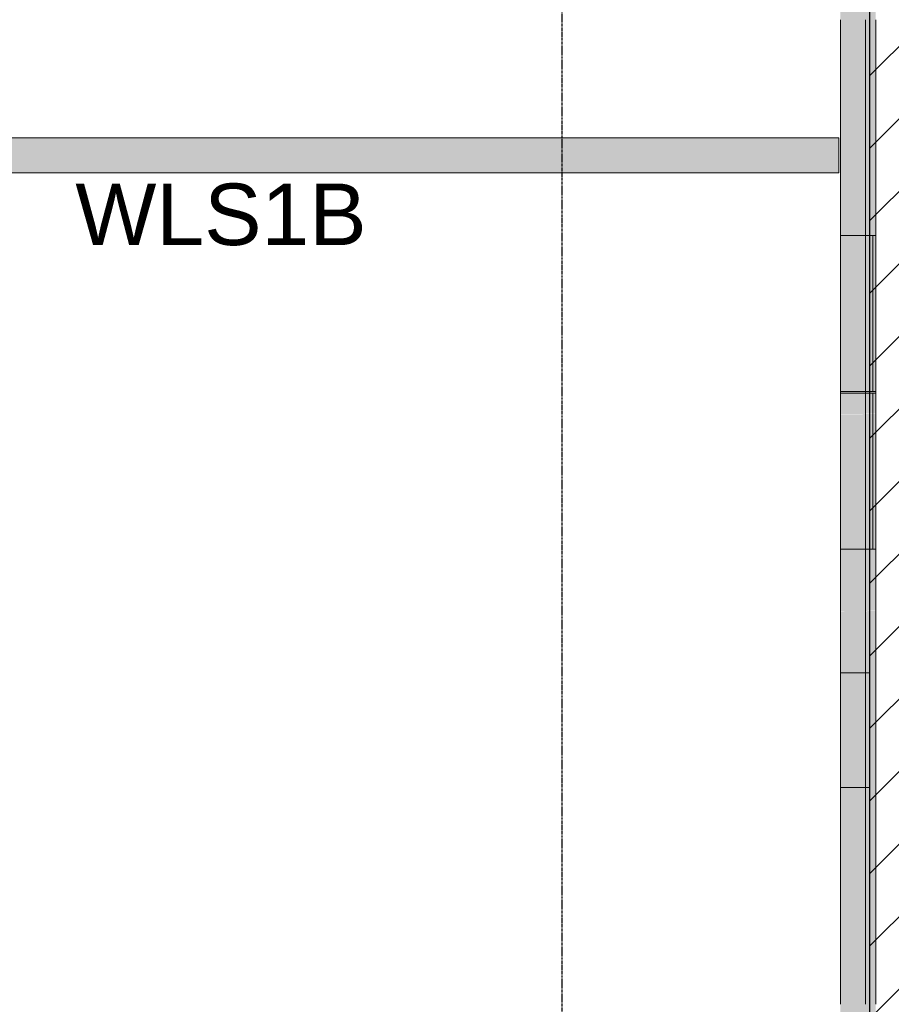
# Model space of a CAD drawing. Header units: inches. Extents: x -4126 to -1814, y 9773 to 12338.
# Tile 40 of 113: x -2306 to -2093, y 10209 to 10449. Entities that reach past the tile are written whole.
import ezdxf

# ---------------------------------------------------------------- set-up
doc = ezdxf.new("R2010")
doc.units = ezdxf.units.IN
doc.header["$MEASUREMENT"] = 0
doc.linetypes.add('Grid Line 1_2_', pattern=[0.875, 0.5, -0.125, 0.125, -0.125])
for name, color, linetype, lineweight in [('A-WALL', 113, 'Continuous', 13), ('I-WALL', 2, 'Continuous', 13), ('S-GRID', 1, 'Continuous', 9)]:
    doc.layers.add(name, color=color, linetype=linetype, lineweight=lineweight)
doc.layers.add('LOAD_HATCH', color=8, linetype='Continuous')
doc.layers.add('loads', color=1, linetype='Continuous')
doc.styles.add('Arial', font='Arial.ttf', dxfattribs={"height": 18})

# ---------------------------------------------------------------- blocks, each defined once
blk = doc.blocks.new('CTR - 1st Phase - Shell_rvt-1-FRAMING PLAN - 1ST FLOOR')
at = {"layer": 'A-WALL', "lineweight": 5, "transparency": 33554585}
h = blk.add_hatch(color=13, dxfattribs=at)
h.paths.add_polyline_path([(-2099.32, 10018.05), (-2099.32, 10063.45), (-2105.45, 10063.45), (-2105.45, 10018.05)], flags=0)
h.paths.add_polyline_path([(-2105.45, 10063.84), (-2099.32, 10063.84), (-2099.32, 10064.27), (-2105.45, 10064.27)], flags=0)
h.paths.add_polyline_path([(-2105.45, 10065.22), (-2099.32, 10065.22), (-2099.32, 10065.65), (-2105.45, 10065.65)], flags=0)
h.paths.add_polyline_path([(-2105.45, 10066.05), (-2099.32, 10066.05), (-2099.32, 10089.39), (-2105.45, 10089.39)], flags=0)
h.paths.add_polyline_path([(-2105.45, 10127.41), (-2099.32, 10127.41), (-2099.32, 10127.79), (-2105.45, 10127.79)], flags=0)
h.paths.add_polyline_path([(-2105.45, 10165.81), (-2099.32, 10165.81), (-2099.32, 10166.19), (-2105.45, 10166.19)], flags=0)
h.paths.add_polyline_path([(-2099.32, 10204.21), (-2099.32, 10207.45), (-2105.45, 10207.45), (-2105.45, 10204.21)], flags=0)
h.paths.add_polyline_path([(-2105.45, 10207.84), (-2099.32, 10207.84), (-2099.32, 10208.27), (-2105.45, 10208.27)], flags=0)
h.paths.add_polyline_path([(-2105.45, 10209.22), (-2099.32, 10209.22), (-2099.32, 10209.65), (-2105.45, 10209.65)], flags=0)
h.paths.add_polyline_path([(-2105.45, 10210.05), (-2099.32, 10210.05), (-2099.32, 10255.45), (-2105.45, 10255.45), (-2105.45, 10222.87)], flags=0)
h.paths.add_polyline_path([(-2105.45, 10255.84), (-2099.32, 10255.84), (-2099.32, 10256.27), (-2105.45, 10256.27)], flags=0)
h.paths.add_polyline_path([(-2099.32, 10257.22), (-2099.32, 10257.65), (-2105.45, 10257.65), (-2105.45, 10257.22)], flags=0)
h.paths.add_polyline_path([(-2105.45, 10258.05), (-2099.32, 10258.05), (-2099.32, 10261.71), (-2105.45, 10261.71)], flags=0)
h.paths.add_polyline_path([(-2099.32, 10289.59), (-2099.32, 10303.45), (-2105.45, 10303.45), (-2105.45, 10289.59)], flags=0)
h.paths.add_polyline_path([(-2105.45, 10303.84), (-2099.32, 10303.84), (-2099.32, 10304.27), (-2105.45, 10304.27)], flags=0)
h.paths.add_polyline_path([(-2105.45, 10305.22), (-2099.32, 10305.22), (-2099.32, 10305.65), (-2105.45, 10305.65)], flags=0)
h.paths.add_polyline_path([(-2105.45, 10306.05), (-2099.32, 10306.05), (-2099.32, 10319.79), (-2105.45, 10319.79)], flags=0)
h.paths.add_polyline_path([(-2105.45, 10357.81), (-2099.32, 10357.81), (-2099.32, 10358.19), (-2105.45, 10358.19)], flags=0)
h.paths.add_polyline_path([(-2105.45, 10396.21), (-2099.32, 10396.21), (-2099.32, 10399.45), (-2105.45, 10399.45)], flags=0)
h.paths.add_polyline_path([(-2099.32, 10399.84), (-2099.32, 10400.27), (-2105.45, 10400.27), (-2105.45, 10399.84)], flags=0)
h.paths.add_polyline_path([(-2105.45, 10401.22), (-2099.32, 10401.22), (-2099.32, 10401.65), (-2105.45, 10401.65)], flags=0)
h.paths.add_polyline_path([(-2099.32, 10402.05), (-2099.32, 10447.45), (-2105.45, 10447.45), (-2105.45, 10402.05)], flags=0)
h.paths.add_polyline_path([(-2099.32, 10447.84), (-2099.32, 10448.27), (-2105.45, 10448.27), (-2105.45, 10447.84)], flags=0)
h.paths.add_polyline_path([(-2099.32, 10449.22), (-2099.32, 10449.65), (-2105.45, 10449.65), (-2105.45, 10449.22)], flags=0)
h.paths.add_polyline_path([(-2105.45, 10450.05), (-2099.32, 10450.05), (-2099.32, 10473.39), (-2105.45, 10473.39), (-2105.45, 10467.19)], flags=0)
h.paths.add_polyline_path([(-2099.32, 10511.41), (-2099.32, 10542.99), (-2105.45, 10542.99), (-2105.45, 10511.41)], flags=0)
h.paths.add_polyline_path([(-2099.32, 10570.86), (-2099.32, 10591.45), (-2105.45, 10591.45), (-2105.45, 10570.86)], flags=0)
h.paths.add_polyline_path([(-2099.32, 10591.84), (-2099.32, 10592.27), (-2105.45, 10592.27), (-2105.45, 10591.84)], flags=0)
h.paths.add_polyline_path([(-2099.32, 10593.22), (-2099.32, 10593.65), (-2105.45, 10593.65), (-2105.45, 10593.22)], flags=0)
h.paths.add_polyline_path([(-2105.45, 10594.05), (-2099.32, 10594.05), (-2099.32, 10626.99), (-2105.45, 10626.99)], flags=0)
h.paths.add_polyline_path([(-2105.45, 10665.01), (-2099.32, 10665.01), (-2099.32, 10665.39), (-2105.45, 10665.39)], flags=0)
h.paths.add_polyline_path([(-2105.45, 10703.41), (-2099.32, 10703.41), (-2099.32, 10735.45), (-2105.45, 10735.45)], flags=0)
h.paths.add_polyline_path([(-2105.45, 10735.84), (-2099.32, 10735.84), (-2099.32, 10736.27), (-2105.45, 10736.27)], flags=0)
h.paths.add_polyline_path([(-2105.45, 10737.22), (-2099.32, 10737.22), (-2099.32, 10737.65), (-2105.45, 10737.65)], flags=0)
h.paths.add_polyline_path([(-2099.32, 10738.05), (-2099.32, 10742.19), (-2105.45, 10742.19), (-2105.45, 10738.05)], flags=0)
h.paths.add_polyline_path([(-2105.45, 10780.21), (-2099.32, 10780.21), (-2099.32, 10783.45), (-2105.45, 10783.45)], flags=0)
h.paths.add_polyline_path([(-2099.32, 10783.84), (-2099.32, 10784.27), (-2105.45, 10784.27), (-2105.45, 10783.84)], flags=0)
h.paths.add_polyline_path([(-2105.45, 10785.22), (-2099.32, 10785.22), (-2099.32, 10785.65), (-2105.45, 10785.65)], flags=0)
h.paths.add_polyline_path([(-2105.45, 10786.05), (-2099.32, 10786.05), (-2099.32, 10813.86), (-2105.45, 10813.86)], flags=0)
h = blk.add_hatch(color=13, dxfattribs=at)
h.paths.add_polyline_path([(-2099.32, 10018.05), (-2096.82, 10018.05), (-2096.82, 10063.45), (-2099.32, 10063.45), (-2099.32, 10047.19)], flags=0)
h.paths.add_polyline_path([(-2099.32, 10063.84), (-2096.82, 10063.84), (-2096.82, 10064.27), (-2099.32, 10064.27)], flags=0)
h.paths.add_polyline_path([(-2096.82, 10065.22), (-2096.82, 10065.65), (-2099.32, 10065.65), (-2099.32, 10065.22)], flags=0)
h.paths.add_polyline_path([(-2096.82, 10066.05), (-2096.82, 10089.39), (-2099.32, 10089.39), (-2099.32, 10066.05)], flags=0)
h.paths.add_polyline_path([(-2099.32, 10127.41), (-2096.82, 10127.41), (-2096.82, 10127.79), (-2099.32, 10127.79)], flags=0)
h.paths.add_polyline_path([(-2099.32, 10165.81), (-2096.82, 10165.81), (-2096.82, 10166.19), (-2099.32, 10166.19)], flags=0)
h.paths.add_polyline_path([(-2099.32, 10204.21), (-2096.82, 10204.21), (-2096.82, 10207.45), (-2099.32, 10207.45)], flags=0)
h.paths.add_polyline_path([(-2099.32, 10207.84), (-2096.82, 10207.84), (-2096.82, 10208.27), (-2099.32, 10208.27)], flags=0)
h.paths.add_polyline_path([(-2099.32, 10209.22), (-2096.82, 10209.22), (-2096.82, 10209.65), (-2099.32, 10209.65)], flags=0)
h.paths.add_polyline_path([(-2099.32, 10210.05), (-2096.82, 10210.05), (-2096.82, 10255.45), (-2099.32, 10255.45), (-2099.32, 10222.87)], flags=0)
h.paths.add_polyline_path([(-2099.32, 10255.84), (-2096.82, 10255.84), (-2096.82, 10256.27), (-2099.32, 10256.27)], flags=0)
h.paths.add_polyline_path([(-2099.32, 10257.22), (-2096.82, 10257.22), (-2096.82, 10257.65), (-2099.32, 10257.65)], flags=0)
h.paths.add_polyline_path([(-2096.82, 10258.05), (-2096.82, 10303.45), (-2099.32, 10303.45), (-2099.32, 10289.59), (-2098.32, 10289.59), (-2098.32, 10261.71), (-2099.32, 10261.71), (-2099.32, 10258.05), (-2098.32, 10258.05)], flags=0)
h.paths.add_polyline_path([(-2099.32, 10303.84), (-2096.82, 10303.84), (-2096.82, 10304.27), (-2099.32, 10304.27)], flags=0)
h.paths.add_polyline_path([(-2099.32, 10305.22), (-2096.82, 10305.22), (-2096.82, 10305.65), (-2099.32, 10305.65)], flags=0)
h.paths.add_polyline_path([(-2096.82, 10306.05), (-2096.82, 10319.79), (-2099.32, 10319.79), (-2099.32, 10306.05)], flags=0)
h.paths.add_polyline_path([(-2099.32, 10357.81), (-2096.82, 10357.81), (-2096.82, 10358.19), (-2099.32, 10358.19)], flags=0)
h.paths.add_polyline_path([(-2099.32, 10396.21), (-2096.82, 10396.21), (-2096.82, 10399.45), (-2099.32, 10399.45)], flags=0)
h.paths.add_polyline_path([(-2099.32, 10399.84), (-2096.82, 10399.84), (-2096.82, 10400.27), (-2099.32, 10400.27)], flags=0)
h.paths.add_polyline_path([(-2099.32, 10401.22), (-2096.82, 10401.22), (-2096.82, 10401.65), (-2099.32, 10401.65)], flags=0)
h.paths.add_polyline_path([(-2096.82, 10402.05), (-2096.82, 10447.45), (-2099.32, 10447.45), (-2099.32, 10402.05)], flags=0)
h.paths.add_polyline_path([(-2099.32, 10447.84), (-2096.82, 10447.84), (-2096.82, 10448.27), (-2099.32, 10448.27)], flags=0)
h.paths.add_polyline_path([(-2096.82, 10449.22), (-2096.82, 10449.65), (-2099.32, 10449.65), (-2099.32, 10449.22)], flags=0)
h.paths.add_polyline_path([(-2099.32, 10450.05), (-2096.82, 10450.05), (-2096.82, 10473.39), (-2099.32, 10473.39), (-2099.32, 10467.19)], flags=0)
h.paths.add_polyline_path([(-2098.32, 10511.41), (-2096.82, 10511.41), (-2096.82, 10543.45), (-2098.32, 10543.45), (-2098.32, 10542.99), (-2099.32, 10542.99), (-2099.32, 10511.41)], flags=0)
h.paths.add_polyline_path([(-2096.82, 10543.84), (-2096.82, 10544.27), (-2098.32, 10544.27), (-2098.32, 10543.84)], flags=0)
h.paths.add_polyline_path([(-2098.32, 10545.22), (-2096.82, 10545.22), (-2096.82, 10545.65), (-2098.32, 10545.65)], flags=0)
h.paths.add_polyline_path([(-2098.32, 10546.05), (-2096.82, 10546.05), (-2096.82, 10591.45), (-2099.32, 10591.45), (-2099.32, 10570.86), (-2098.32, 10570.86), (-2098.32, 10567.32)], flags=0)
h.paths.add_polyline_path([(-2096.82, 10591.84), (-2096.82, 10592.27), (-2099.32, 10592.27), (-2099.32, 10591.84), (-2098.32, 10591.84)], flags=0)
h.paths.add_polyline_path([(-2099.32, 10593.22), (-2096.82, 10593.22), (-2096.82, 10593.65), (-2099.32, 10593.65)], flags=0)
h.paths.add_polyline_path([(-2099.32, 10594.05), (-2096.82, 10594.05), (-2096.82, 10626.99), (-2099.32, 10626.99)], flags=0)
h.paths.add_polyline_path([(-2096.82, 10665.01), (-2096.82, 10665.39), (-2099.32, 10665.39), (-2099.32, 10665.01)], flags=0)
h.paths.add_polyline_path([(-2099.32, 10703.41), (-2096.82, 10703.41), (-2096.82, 10735.45), (-2099.32, 10735.45)], flags=0)
h.paths.add_polyline_path([(-2099.32, 10735.84), (-2096.82, 10735.84), (-2096.82, 10736.27), (-2099.32, 10736.27)], flags=0)
h.paths.add_polyline_path([(-2099.32, 10737.22), (-2096.82, 10737.22), (-2096.82, 10737.65), (-2099.32, 10737.65)], flags=0)
h.paths.add_polyline_path([(-2096.82, 10738.05), (-2096.82, 10742.19), (-2099.32, 10742.19), (-2099.32, 10738.05)], flags=0)
h.paths.add_polyline_path([(-2099.32, 10780.21), (-2096.82, 10780.21), (-2096.82, 10783.45), (-2099.32, 10783.45)], flags=0)
h.paths.add_polyline_path([(-2099.32, 10783.84), (-2096.82, 10783.84), (-2096.82, 10784.27), (-2099.32, 10784.27)], flags=0)
h.paths.add_polyline_path([(-2099.32, 10785.22), (-2096.82, 10785.22), (-2096.82, 10785.65), (-2099.32, 10785.65)], flags=0)
h.paths.add_polyline_path([(-2099.32, 10786.05), (-2096.82, 10786.05), (-2096.82, 10813.86), (-2099.32, 10813.86), (-2099.32, 10813.68)], flags=0)
h = blk.add_hatch(color=13, dxfattribs=at)
h.paths.add_polyline_path([(-2099.32, 10017.71), (-2099.32, 10018.05), (-2105.45, 10018.05), (-2105.45, 10017.71)], flags=0)
h.paths.add_polyline_path([(-2105.45, 10063.45), (-2099.32, 10063.45), (-2099.32, 10063.84), (-2105.45, 10063.84)], flags=0)
h.paths.add_polyline_path([(-2105.45, 10065.65), (-2099.32, 10065.65), (-2099.32, 10066.05), (-2105.45, 10066.05)], flags=0)
h.paths.add_polyline_path([(-2105.45, 10207.45), (-2099.32, 10207.45), (-2099.32, 10207.84), (-2105.45, 10207.84)], flags=0)
h.paths.add_polyline_path([(-2099.32, 10209.65), (-2099.32, 10210.05), (-2105.45, 10210.05), (-2105.45, 10209.65)], flags=0)
h.paths.add_polyline_path([(-2105.45, 10255.45), (-2099.32, 10255.45), (-2099.32, 10255.84), (-2105.45, 10255.84)], flags=0)
h.paths.add_polyline_path([(-2099.32, 10257.65), (-2099.32, 10258.05), (-2105.45, 10258.05), (-2105.45, 10257.65)], flags=0)
h.paths.add_polyline_path([(-2099.32, 10303.45), (-2099.32, 10303.84), (-2105.45, 10303.84), (-2105.45, 10303.45)], flags=0)
h.paths.add_polyline_path([(-2105.45, 10305.65), (-2099.32, 10305.65), (-2099.32, 10306.05), (-2105.45, 10306.05)], flags=0)
h.paths.add_polyline_path([(-2105.45, 10399.45), (-2099.32, 10399.45), (-2099.32, 10399.84), (-2105.45, 10399.84)], flags=0)
h.paths.add_polyline_path([(-2105.45, 10401.65), (-2099.32, 10401.65), (-2099.32, 10402.05), (-2105.45, 10402.05)], flags=0)
h.paths.add_polyline_path([(-2099.32, 10447.45), (-2099.32, 10447.84), (-2105.45, 10447.84), (-2105.45, 10447.45)], flags=0)
h.paths.add_polyline_path([(-2099.32, 10449.65), (-2099.32, 10450.05), (-2105.45, 10450.05), (-2105.45, 10449.65)], flags=0)
h.paths.add_polyline_path([(-2099.32, 10591.45), (-2099.32, 10591.84), (-2105.45, 10591.84), (-2105.45, 10591.45)], flags=0)
h.paths.add_polyline_path([(-2105.45, 10593.65), (-2099.32, 10593.65), (-2099.32, 10594.05), (-2105.45, 10594.05)], flags=0)
h.paths.add_polyline_path([(-2099.32, 10735.45), (-2099.32, 10735.84), (-2105.45, 10735.84), (-2105.45, 10735.45)], flags=0)
h.paths.add_polyline_path([(-2099.32, 10737.65), (-2099.32, 10738.05), (-2105.45, 10738.05), (-2105.45, 10737.65)], flags=0)
h.paths.add_polyline_path([(-2099.32, 10783.45), (-2099.32, 10783.84), (-2105.45, 10783.84), (-2105.45, 10783.45)], flags=0)
h.paths.add_polyline_path([(-2099.32, 10785.65), (-2099.32, 10786.05), (-2105.45, 10786.05), (-2105.45, 10785.65)], flags=0)
h = blk.add_hatch(color=13, dxfattribs=at)
h.paths.add_polyline_path([(-2099.32, 10017.71), (-2096.82, 10017.71), (-2096.82, 10018.05), (-2099.32, 10018.05)], flags=0)
h.paths.add_polyline_path([(-2099.32, 10063.45), (-2096.82, 10063.45), (-2096.82, 10063.84), (-2099.32, 10063.84)], flags=0)
h.paths.add_polyline_path([(-2099.32, 10065.65), (-2096.82, 10065.65), (-2096.82, 10066.05), (-2099.32, 10066.05)], flags=0)
h.paths.add_polyline_path([(-2096.82, 10207.45), (-2096.82, 10207.84), (-2099.32, 10207.84), (-2099.32, 10207.45)], flags=0)
h.paths.add_polyline_path([(-2099.32, 10209.65), (-2096.82, 10209.65), (-2096.82, 10210.05), (-2099.32, 10210.05)], flags=0)
h.paths.add_polyline_path([(-2096.82, 10255.45), (-2096.82, 10255.84), (-2099.32, 10255.84), (-2099.32, 10255.45)], flags=0)
h.paths.add_polyline_path([(-2099.32, 10257.65), (-2096.82, 10257.65), (-2096.82, 10258.05), (-2099.32, 10258.05)], flags=0)
h.paths.add_polyline_path([(-2096.82, 10303.45), (-2096.82, 10303.84), (-2099.32, 10303.84), (-2099.32, 10303.45), (-2098.32, 10303.45)], flags=0)
h.paths.add_polyline_path([(-2096.82, 10305.65), (-2096.82, 10306.05), (-2099.32, 10306.05), (-2099.32, 10305.65)], flags=0)
h.paths.add_polyline_path([(-2096.82, 10399.45), (-2096.82, 10399.84), (-2099.32, 10399.84), (-2099.32, 10399.45)], flags=0)
h.paths.add_polyline_path([(-2099.32, 10401.65), (-2096.82, 10401.65), (-2096.82, 10402.05), (-2099.32, 10402.05)], flags=0)
h.paths.add_polyline_path([(-2099.32, 10447.45), (-2096.82, 10447.45), (-2096.82, 10447.84), (-2099.32, 10447.84)], flags=0)
h.paths.add_polyline_path([(-2099.32, 10449.65), (-2096.82, 10449.65), (-2096.82, 10450.05), (-2099.32, 10450.05)], flags=0)
h.paths.add_polyline_path([(-2096.82, 10543.45), (-2096.82, 10543.84), (-2098.32, 10543.84), (-2098.32, 10543.45)], flags=0)
h.paths.add_polyline_path([(-2098.32, 10545.65), (-2096.82, 10545.65), (-2096.82, 10546.05), (-2098.32, 10546.05)], flags=0)
h.paths.add_polyline_path([(-2099.32, 10591.45), (-2096.82, 10591.45), (-2096.82, 10591.84), (-2099.32, 10591.84)], flags=0)
h.paths.add_polyline_path([(-2099.32, 10593.65), (-2096.82, 10593.65), (-2096.82, 10594.05), (-2099.32, 10594.05)], flags=0)
h.paths.add_polyline_path([(-2096.82, 10735.45), (-2096.82, 10735.84), (-2099.32, 10735.84), (-2099.32, 10735.45)], flags=0)
h.paths.add_polyline_path([(-2099.32, 10737.65), (-2096.82, 10737.65), (-2096.82, 10738.05), (-2099.32, 10738.05)], flags=0)
h.paths.add_polyline_path([(-2096.82, 10783.45), (-2096.82, 10783.84), (-2099.32, 10783.84), (-2099.32, 10783.45)], flags=0)
h.paths.add_polyline_path([(-2096.82, 10785.65), (-2096.82, 10786.05), (-2099.32, 10786.05), (-2099.32, 10785.65)], flags=0)
h = blk.add_hatch(color=13, dxfattribs=at)
h.paths.add_polyline_path([(-2099.32, 10064.27), (-2099.32, 10064.69), (-2105.45, 10064.65), (-2105.45, 10064.27)], flags=0)
h.paths.add_polyline_path([(-2105.45, 10064.81), (-2099.32, 10064.85), (-2099.32, 10065.22), (-2105.45, 10065.22), (-2105.45, 10064.85)], flags=0)
h.paths.add_polyline_path([(-2105.45, 10208.27), (-2099.32, 10208.27), (-2099.32, 10208.69), (-2105.45, 10208.65)], flags=0)
h.paths.add_polyline_path([(-2105.45, 10208.81), (-2099.32, 10208.85), (-2099.32, 10209.22), (-2105.45, 10209.22), (-2105.45, 10208.85)], flags=0)
h.paths.add_polyline_path([(-2099.32, 10256.27), (-2099.32, 10256.69), (-2105.45, 10256.65), (-2105.45, 10256.27)], flags=0)
h.paths.add_polyline_path([(-2099.32, 10256.81), (-2099.32, 10257.22), (-2105.45, 10257.22), (-2105.45, 10256.81)], flags=0)
h.paths.add_polyline_path([(-2105.45, 10304.27), (-2099.32, 10304.27), (-2099.32, 10304.69), (-2105.45, 10304.65)], flags=0)
h.paths.add_polyline_path([(-2099.32, 10304.81), (-2099.32, 10305.22), (-2105.45, 10305.22), (-2105.45, 10304.81)], flags=0)
h.paths.add_polyline_path([(-2105.45, 10400.27), (-2099.32, 10400.27), (-2099.32, 10400.69), (-2105.45, 10400.65)], flags=0)
h.paths.add_polyline_path([(-2105.45, 10400.81), (-2099.32, 10400.85), (-2099.32, 10401.22), (-2105.45, 10401.22), (-2105.45, 10400.85)], flags=0)
h.paths.add_polyline_path([(-2099.32, 10448.27), (-2099.32, 10448.69), (-2105.45, 10448.65), (-2105.45, 10448.27)], flags=0)
h.paths.add_polyline_path([(-2105.45, 10448.81), (-2099.32, 10448.85), (-2099.32, 10449.22), (-2105.45, 10449.22), (-2105.45, 10448.85)], flags=0)
h.paths.add_polyline_path([(-2099.32, 10592.27), (-2099.32, 10592.69), (-2105.45, 10592.65), (-2105.45, 10592.27)], flags=0)
h.paths.add_polyline_path([(-2099.32, 10592.81), (-2099.32, 10593.22), (-2105.45, 10593.22), (-2105.45, 10592.81)], flags=0)
h.paths.add_polyline_path([(-2099.32, 10736.27), (-2099.32, 10736.69), (-2105.45, 10736.65), (-2105.45, 10736.27)], flags=0)
h.paths.add_polyline_path([(-2099.32, 10736.81), (-2099.32, 10737.22), (-2105.45, 10737.22), (-2105.45, 10736.81)], flags=0)
h.paths.add_polyline_path([(-2099.32, 10784.27), (-2099.32, 10784.69), (-2105.45, 10784.65), (-2105.45, 10784.27)], flags=0)
h.paths.add_polyline_path([(-2105.45, 10784.81), (-2099.32, 10784.85), (-2099.32, 10785.22), (-2105.45, 10785.22), (-2105.45, 10784.85)], flags=0)
h = blk.add_hatch(color=13, dxfattribs=at)
h.paths.add_polyline_path([(-2099.32, 10064.69), (-2099.32, 10064.81), (-2105.45, 10064.81), (-2105.45, 10064.69)], flags=0)
h.paths.add_polyline_path([(-2105.45, 10208.69), (-2099.32, 10208.69), (-2099.32, 10208.81), (-2105.45, 10208.81)], flags=0)
h.paths.add_polyline_path([(-2105.45, 10256.69), (-2099.32, 10256.69), (-2099.32, 10256.81), (-2105.45, 10256.81)], flags=0)
h.paths.add_polyline_path([(-2105.45, 10304.69), (-2099.32, 10304.69), (-2099.32, 10304.81), (-2105.45, 10304.81)], flags=0)
h.paths.add_polyline_path([(-2099.32, 10400.69), (-2099.32, 10400.81), (-2105.45, 10400.81), (-2105.45, 10400.69)], flags=0)
h.paths.add_polyline_path([(-2105.45, 10448.69), (-2099.32, 10448.69), (-2099.32, 10448.81), (-2105.45, 10448.81)], flags=0)
h.paths.add_polyline_path([(-2105.45, 10592.69), (-2099.32, 10592.69), (-2099.32, 10592.81), (-2105.45, 10592.81)], flags=0)
h.paths.add_polyline_path([(-2105.45, 10736.69), (-2099.32, 10736.69), (-2099.32, 10736.81), (-2105.45, 10736.81)], flags=0)
h.paths.add_polyline_path([(-2105.45, 10784.69), (-2099.32, 10784.69), (-2099.32, 10784.81), (-2105.45, 10784.81)], flags=0)
h = blk.add_hatch(color=13, dxfattribs=at)
h.paths.add_polyline_path([(-2099.32, 10064.27), (-2096.82, 10064.27), (-2096.82, 10064.69), (-2099.32, 10064.65)], flags=0)
h.paths.add_polyline_path([(-2096.82, 10064.81), (-2096.82, 10065.22), (-2099.32, 10065.22), (-2099.32, 10064.81)], flags=0)
h.paths.add_polyline_path([(-2096.82, 10208.27), (-2096.82, 10208.69), (-2099.32, 10208.65), (-2099.32, 10208.27)], flags=0)
h.paths.add_polyline_path([(-2096.82, 10208.81), (-2096.82, 10209.22), (-2099.32, 10209.22), (-2099.32, 10208.81)], flags=0)
h.paths.add_polyline_path([(-2096.82, 10256.27), (-2096.82, 10256.69), (-2099.32, 10256.65), (-2099.32, 10256.27)], flags=0)
h.paths.add_polyline_path([(-2099.32, 10256.81), (-2096.82, 10256.85), (-2096.82, 10257.22), (-2099.32, 10257.22), (-2099.32, 10256.85)], flags=0)
h.paths.add_polyline_path([(-2096.82, 10304.27), (-2096.82, 10304.69), (-2099.32, 10304.65), (-2099.32, 10304.27)], flags=0)
h.paths.add_polyline_path([(-2099.32, 10304.81), (-2096.82, 10304.85), (-2096.82, 10305.22), (-2099.32, 10305.22), (-2099.32, 10304.85)], flags=0)
h.paths.add_polyline_path([(-2099.32, 10400.27), (-2096.82, 10400.27), (-2096.82, 10400.69), (-2099.32, 10400.65)], flags=0)
h.paths.add_polyline_path([(-2099.32, 10400.81), (-2096.82, 10400.85), (-2096.82, 10401.22), (-2099.32, 10401.22), (-2099.32, 10400.85)], flags=0)
h.paths.add_polyline_path([(-2099.32, 10448.27), (-2096.82, 10448.27), (-2096.82, 10448.69), (-2099.32, 10448.65)], flags=0)
h.paths.add_polyline_path([(-2096.82, 10448.81), (-2096.82, 10449.22), (-2099.32, 10449.22), (-2099.32, 10448.81)], flags=0)
h.paths.add_polyline_path([(-2096.82, 10544.27), (-2096.82, 10544.69), (-2098.32, 10544.65), (-2098.32, 10544.27)], flags=0)
h.paths.add_polyline_path([(-2098.32, 10544.81), (-2096.82, 10544.85), (-2096.82, 10545.22), (-2098.32, 10545.22), (-2098.32, 10544.85)], flags=0)
h.paths.add_polyline_path([(-2096.82, 10592.27), (-2096.82, 10592.69), (-2099.32, 10592.65), (-2099.32, 10592.27)], flags=0)
h.paths.add_polyline_path([(-2099.32, 10592.81), (-2096.82, 10592.85), (-2096.82, 10593.22), (-2099.32, 10593.22), (-2099.32, 10592.85)], flags=0)
h.paths.add_polyline_path([(-2096.82, 10736.27), (-2096.82, 10736.69), (-2099.32, 10736.65), (-2099.32, 10736.27)], flags=0)
h.paths.add_polyline_path([(-2096.82, 10736.81), (-2096.82, 10737.22), (-2099.32, 10737.22), (-2099.32, 10736.81)], flags=0)
h.paths.add_polyline_path([(-2096.82, 10784.27), (-2096.82, 10784.69), (-2099.32, 10784.65), (-2099.32, 10784.27)], flags=0)
h.paths.add_polyline_path([(-2096.82, 10784.81), (-2096.82, 10785.22), (-2099.32, 10785.22), (-2099.32, 10784.81)], flags=0)
h = blk.add_hatch(color=13, dxfattribs=at)
h.paths.add_polyline_path([(-2096.82, 10064.69), (-2096.82, 10064.81), (-2099.32, 10064.81), (-2099.32, 10064.69)], flags=0)
h.paths.add_polyline_path([(-2099.32, 10208.69), (-2096.82, 10208.69), (-2096.82, 10208.81), (-2099.32, 10208.81)], flags=0)
h.paths.add_polyline_path([(-2099.32, 10256.69), (-2096.82, 10256.69), (-2096.82, 10256.81), (-2099.32, 10256.81)], flags=0)
h.paths.add_polyline_path([(-2099.32, 10304.69), (-2096.82, 10304.69), (-2096.82, 10304.81), (-2099.32, 10304.81)], flags=0)
h.paths.add_polyline_path([(-2096.82, 10400.69), (-2096.82, 10400.81), (-2099.32, 10400.81), (-2099.32, 10400.69)], flags=0)
h.paths.add_polyline_path([(-2096.82, 10448.69), (-2096.82, 10448.81), (-2099.32, 10448.81), (-2099.32, 10448.69)], flags=0)
h.paths.add_polyline_path([(-2096.82, 10544.69), (-2096.82, 10544.81), (-2098.32, 10544.81), (-2098.32, 10544.69)], flags=0)
h.paths.add_polyline_path([(-2099.32, 10592.69), (-2096.82, 10592.69), (-2096.82, 10592.81), (-2099.32, 10592.81)], flags=0)
h.paths.add_polyline_path([(-2099.32, 10736.69), (-2096.82, 10736.69), (-2096.82, 10736.81), (-2099.32, 10736.81)], flags=0)
h.paths.add_polyline_path([(-2099.32, 10784.69), (-2096.82, 10784.69), (-2096.82, 10784.81), (-2099.32, 10784.81)], flags=0)
for points in [[(-2099.32, 10358.19), (-2096.82, 10358.19), (-2096.82, 10396.21), (-2105.45, 10396.21), (-2105.45, 10358.19)], [(-2096.82, 10352.69), (-2096.82, 10352.81), (-2105.45, 10352.81), (-2105.45, 10352.69), (-2099.32, 10352.69)], [(-2098.32, 10261.71), (-2098.32, 10289.59), (-2105.45, 10289.59), (-2105.45, 10261.71), (-2099.32, 10261.71)]]:
    blk.add_hatch(color=13, dxfattribs=at).paths.add_polyline_path(points, flags=0)
h = blk.add_hatch(color=13, dxfattribs=at)
h.paths.add_polyline_path([(-2099.32, 10319.79), (-2096.82, 10319.79), (-2096.82, 10351.45), (-2105.45, 10351.45), (-2105.45, 10319.79)], flags=0)
h.paths.add_polyline_path([(-2096.82, 10351.84), (-2096.82, 10352.27), (-2105.45, 10352.27), (-2105.45, 10351.84), (-2099.32, 10351.84)], flags=0)
h.paths.add_polyline_path([(-2105.45, 10353.22), (-2096.82, 10353.22), (-2096.82, 10353.65), (-2105.45, 10353.65)], flags=0)
h.paths.add_polyline_path([(-2099.32, 10354.05), (-2096.82, 10354.05), (-2096.82, 10357.81), (-2105.45, 10357.81), (-2105.45, 10354.05)], flags=0)
h = blk.add_hatch(color=13, dxfattribs=at)
h.paths.add_polyline_path([(-2099.32, 10351.45), (-2096.82, 10351.45), (-2096.82, 10351.84), (-2105.45, 10351.84), (-2105.45, 10351.45)], flags=0)
h.paths.add_polyline_path([(-2105.45, 10353.65), (-2096.82, 10353.65), (-2096.82, 10354.05), (-2105.45, 10354.05)], flags=0)
h = blk.add_hatch(color=13, dxfattribs=at)
h.paths.add_polyline_path([(-2096.82, 10352.27), (-2096.82, 10352.69), (-2105.45, 10352.65), (-2105.45, 10352.27), (-2099.32, 10352.27)], flags=0)
h.paths.add_polyline_path([(-2105.45, 10352.81), (-2096.82, 10352.85), (-2096.82, 10353.22), (-2105.45, 10353.22), (-2105.45, 10352.85)], flags=0)
at = {"layer": 'A-WALL', "color": 33}
for p, q in [((-2105.45, 10448.69), (-2105.45, 10448.81)), ((-2105.45, 10447.84), (-2105.45, 10448.27)), ((-2105.45, 10402.05), (-2105.45, 10447.45)), ((-2099.32, 10448.81), (-2099.32, 10448.69)), ((-2099.32, 10448.27), (-2099.32, 10447.84)), ((-2099.32, 10447.45), (-2099.32, 10402.05)), ((-2096.82, 10448.81), (-2096.82, 10448.69)), ((-2096.82, 10448.27), (-2096.82, 10447.84)), ((-2096.82, 10447.45), (-2096.82, 10402.05)), ((-2105.45, 10401.22), (-2105.45, 10401.65)), ((-2099.32, 10401.65), (-2099.32, 10401.22)), ((-2096.82, 10401.65), (-2096.82, 10401.22)), ((-2105.45, 10400.69), (-2105.45, 10400.81)), ((-2105.45, 10399.84), (-2105.45, 10400.27)), ((-2105.45, 10396.21), (-2105.45, 10399.45)), ((-2099.32, 10400.81), (-2099.32, 10400.69)), ((-2099.32, 10400.27), (-2099.32, 10399.84)), ((-2099.32, 10399.45), (-2099.32, 10354.05)), ((-2096.82, 10400.81), (-2096.82, 10400.69)), ((-2096.82, 10400.27), (-2096.82, 10399.84)), ((-2096.82, 10399.45), (-2096.82, 10396.21)), ((-2105.45, 10396.21), (-2105.45, 10358.19)), ((-2105.45, 10358.19), (-2105.45, 10396.21)), ((-2105.45, 10396.21), (-2097.57, 10396.21)), ((-2096.82, 10396.21), (-2105.45, 10396.21)), ((-2097.57, 10396.21), (-2097.57, 10358.19)), ((-2097.57, 10358.19), (-2097.57, 10396.21)), ((-2096.82, 10396.21), (-2097.57, 10396.21)), ((-2096.82, 10358.19), (-2096.82, 10396.21)), ((-2096.82, 10396.21), (-2096.82, 10358.19)), ((-2105.45, 10357.81), (-2105.45, 10358.19)), ((-2105.45, 10358.19), (-2096.82, 10358.19)), ((-2097.57, 10358.19), (-2105.45, 10358.19)), ((-2105.45, 10357.81), (-2105.45, 10354.05)), ((-2105.45, 10354.05), (-2105.45, 10357.81)), ((-2105.45, 10357.81), (-2097.57, 10357.81)), ((-2096.82, 10357.81), (-2105.45, 10357.81)), ((-2096.82, 10358.19), (-2097.57, 10358.19)), ((-2097.57, 10357.81), (-2097.57, 10354.05)), ((-2097.57, 10354.05), (-2097.57, 10357.81)), ((-2096.82, 10357.81), (-2097.57, 10357.81)), ((-2096.82, 10358.19), (-2096.82, 10357.81)), ((-2096.82, 10354.05), (-2096.82, 10357.81)), ((-2096.82, 10357.81), (-2096.82, 10354.05)), ((-2105.45, 10353.65), (-2105.45, 10354.05)), ((-2105.45, 10353.65), (-2105.45, 10353.22)), ((-2105.45, 10353.22), (-2105.45, 10353.65)), ((-2099.32, 10353.65), (-2099.32, 10353.22)), ((-2097.57, 10353.65), (-2097.57, 10353.22)), ((-2097.57, 10353.22), (-2097.57, 10353.65)), ((-2096.82, 10354.05), (-2096.82, 10353.65)), ((-2096.82, 10353.22), (-2096.82, 10353.65)), ((-2096.82, 10353.65), (-2096.82, 10353.22)), ((-2105.45, 10352.85), (-2105.45, 10353.22)), ((-2105.45, 10352.81), (-2105.45, 10352.69)), ((-2105.45, 10352.69), (-2105.45, 10352.81)), ((-2105.45, 10352.27), (-2105.45, 10352.65)), ((-2105.45, 10352.27), (-2105.45, 10351.84)), ((-2105.45, 10351.84), (-2105.45, 10352.27)), ((-2105.45, 10351.45), (-2105.45, 10351.84)), ((-2105.45, 10351.45), (-2105.45, 10319.79)), ((-2105.45, 10319.79), (-2105.45, 10351.45)), ((-2099.32, 10352.81), (-2099.32, 10352.69)), ((-2099.32, 10352.27), (-2099.32, 10351.84)), ((-2099.32, 10351.45), (-2099.32, 10306.05)), ((-2097.57, 10352.81), (-2097.57, 10352.69)), ((-2097.57, 10352.69), (-2097.57, 10352.81)), ((-2097.57, 10352.27), (-2097.57, 10351.84)), ((-2097.57, 10351.84), (-2097.57, 10352.27)), ((-2097.57, 10351.45), (-2097.57, 10319.79)), ((-2097.57, 10319.79), (-2097.57, 10351.45)), ((-2096.82, 10353.22), (-2096.82, 10352.85)), ((-2096.82, 10352.69), (-2096.82, 10352.81)), ((-2096.82, 10352.81), (-2096.82, 10352.69)), ((-2096.82, 10352.65), (-2096.82, 10352.27)), ((-2096.82, 10351.84), (-2096.82, 10352.27)), ((-2096.82, 10352.27), (-2096.82, 10351.84)), ((-2096.82, 10351.84), (-2096.82, 10351.45)), ((-2096.82, 10319.79), (-2096.82, 10351.45)), ((-2096.82, 10351.45), (-2096.82, 10319.79)), ((-2105.45, 10306.05), (-2105.45, 10319.79)), ((-2105.45, 10319.79), (-2096.82, 10319.79)), ((-2097.57, 10319.79), (-2105.45, 10319.79)), ((-2096.82, 10319.79), (-2097.57, 10319.79)), ((-2096.82, 10319.79), (-2096.82, 10306.05)), ((-2105.45, 10305.22), (-2105.45, 10305.65)), ((-2099.32, 10305.65), (-2099.32, 10305.22)), ((-2096.82, 10305.65), (-2096.82, 10305.22)), ((-2105.45, 10304.69), (-2105.45, 10304.81)), ((-2105.45, 10303.84), (-2105.45, 10304.27)), ((-2105.45, 10289.59), (-2105.45, 10303.45)), ((-2099.32, 10304.81), (-2099.32, 10304.69)), ((-2099.32, 10304.27), (-2099.32, 10303.84)), ((-2099.32, 10303.45), (-2099.32, 10258.05)), ((-2096.82, 10304.81), (-2096.82, 10304.69)), ((-2096.82, 10304.27), (-2096.82, 10303.84)), ((-2096.82, 10303.45), (-2096.82, 10258.05)), ((-2105.45, 10261.71), (-2105.45, 10289.59)), ((-2105.45, 10289.59), (-2105.45, 10261.71)), ((-2105.45, 10289.59), (-2098.32, 10289.59)), ((-2105.45, 10289.59), (-2098.32, 10289.59)), ((-2098.32, 10261.71), (-2098.32, 10289.59)), ((-2098.32, 10289.59), (-2098.32, 10261.71)), ((-2105.45, 10258.05), (-2105.45, 10261.71)), ((-2098.32, 10261.71), (-2105.45, 10261.71)), ((-2105.45, 10261.71), (-2098.32, 10261.71)), ((-2105.45, 10257.22), (-2105.45, 10257.65)), ((-2099.32, 10257.65), (-2099.32, 10257.22)), ((-2096.82, 10257.65), (-2096.82, 10257.22)), ((-2105.45, 10256.69), (-2105.45, 10256.81)), ((-2105.45, 10255.84), (-2105.45, 10256.27)), ((-2105.45, 10210.05), (-2105.45, 10255.45)), ((-2099.32, 10256.81), (-2099.32, 10256.69)), ((-2099.32, 10256.27), (-2099.32, 10255.84)), ((-2099.32, 10255.45), (-2099.32, 10210.05)), ((-2096.82, 10256.81), (-2096.82, 10256.69)), ((-2096.82, 10256.27), (-2096.82, 10255.84)), ((-2096.82, 10255.45), (-2096.82, 10210.05)), ((-2105.45, 10209.22), (-2105.45, 10209.65)), ((-2099.32, 10209.65), (-2099.32, 10209.22)), ((-2096.82, 10209.65), (-2096.82, 10209.22))]:
    blk.add_line(p, q, dxfattribs=at)
at = {"layer": 'A-WALL', "color": 253}
for p, q in [((-2105.45, 10448.81), (-2105.45, 10448.69)), ((-2105.45, 10448.27), (-2105.45, 10448.65)), ((-2105.45, 10447.45), (-2105.45, 10447.84)), ((-2099.32, 10448.69), (-2099.32, 10448.81)), ((-2099.32, 10448.65), (-2099.32, 10448.27)), ((-2099.32, 10447.84), (-2099.32, 10447.45)), ((-2096.82, 10448.69), (-2096.82, 10448.81)), ((-2096.82, 10448.65), (-2096.82, 10448.27)), ((-2096.82, 10447.84), (-2096.82, 10447.45)), ((-2105.45, 10401.65), (-2105.45, 10402.05)), ((-2099.32, 10402.05), (-2099.32, 10401.65)), ((-2096.82, 10402.05), (-2096.82, 10401.65)), ((-2105.45, 10400.85), (-2105.45, 10401.22)), ((-2105.45, 10400.81), (-2105.45, 10400.69)), ((-2105.45, 10400.27), (-2105.45, 10400.65)), ((-2105.45, 10399.45), (-2105.45, 10399.84)), ((-2099.32, 10401.22), (-2099.32, 10400.85)), ((-2099.32, 10400.69), (-2099.32, 10400.81)), ((-2099.32, 10400.65), (-2099.32, 10400.27)), ((-2099.32, 10399.84), (-2099.32, 10399.45)), ((-2096.82, 10401.22), (-2096.82, 10400.85)), ((-2096.82, 10400.69), (-2096.82, 10400.81)), ((-2096.82, 10400.65), (-2096.82, 10400.27)), ((-2096.82, 10399.84), (-2096.82, 10399.45)), ((-2105.45, 10354.05), (-2105.45, 10353.65)), ((-2105.45, 10353.65), (-2105.45, 10354.05)), ((-2099.32, 10354.05), (-2099.32, 10353.65)), ((-2097.57, 10354.05), (-2097.57, 10353.65)), ((-2097.57, 10353.65), (-2097.57, 10354.05)), ((-2096.82, 10353.65), (-2096.82, 10354.05)), ((-2096.82, 10354.05), (-2096.82, 10353.65)), ((-2105.45, 10353.22), (-2105.45, 10352.85)), ((-2105.45, 10352.85), (-2105.45, 10353.22)), ((-2105.45, 10352.81), (-2105.45, 10352.69)), ((-2105.45, 10352.65), (-2105.45, 10352.27)), ((-2105.45, 10352.27), (-2105.45, 10352.65)), ((-2105.45, 10351.84), (-2105.45, 10351.45)), ((-2105.45, 10351.45), (-2105.45, 10351.84)), ((-2099.32, 10353.22), (-2099.32, 10352.85)), ((-2099.32, 10352.69), (-2099.32, 10352.81)), ((-2099.32, 10352.65), (-2099.32, 10352.27)), ((-2099.32, 10351.84), (-2099.32, 10351.45)), ((-2097.57, 10353.22), (-2097.57, 10352.85)), ((-2097.57, 10352.85), (-2097.57, 10353.22)), ((-2097.57, 10352.65), (-2097.57, 10352.27)), ((-2097.57, 10352.27), (-2097.57, 10352.65)), ((-2097.57, 10351.84), (-2097.57, 10351.45)), ((-2097.57, 10351.45), (-2097.57, 10351.84)), ((-2096.82, 10352.85), (-2096.82, 10353.22)), ((-2096.82, 10353.22), (-2096.82, 10352.85)), ((-2096.82, 10352.69), (-2096.82, 10352.81)), ((-2096.82, 10352.27), (-2096.82, 10352.65)), ((-2096.82, 10352.65), (-2096.82, 10352.27)), ((-2096.82, 10351.45), (-2096.82, 10351.84)), ((-2096.82, 10351.84), (-2096.82, 10351.45)), ((-2105.45, 10305.65), (-2105.45, 10306.05)), ((-2099.32, 10306.05), (-2099.32, 10305.65)), ((-2096.82, 10306.05), (-2096.82, 10305.65)), ((-2105.45, 10304.85), (-2105.45, 10305.22)), ((-2105.45, 10304.81), (-2105.45, 10304.69)), ((-2105.45, 10304.27), (-2105.45, 10304.65)), ((-2105.45, 10303.45), (-2105.45, 10303.84)), ((-2099.32, 10305.22), (-2099.32, 10304.85)), ((-2099.32, 10304.69), (-2099.32, 10304.81)), ((-2099.32, 10304.65), (-2099.32, 10304.27)), ((-2099.32, 10303.84), (-2099.32, 10303.45)), ((-2096.82, 10305.22), (-2096.82, 10304.85)), ((-2096.82, 10304.69), (-2096.82, 10304.81)), ((-2096.82, 10304.65), (-2096.82, 10304.27)), ((-2096.82, 10303.84), (-2096.82, 10303.45)), ((-2105.45, 10257.65), (-2105.45, 10258.05)), ((-2099.32, 10258.05), (-2099.32, 10257.65)), ((-2096.82, 10258.05), (-2096.82, 10257.65)), ((-2105.45, 10256.85), (-2105.45, 10257.22)), ((-2105.45, 10256.81), (-2105.45, 10256.69)), ((-2105.45, 10256.27), (-2105.45, 10256.65)), ((-2105.45, 10255.45), (-2105.45, 10255.84)), ((-2099.32, 10257.22), (-2099.32, 10256.85)), ((-2099.32, 10256.69), (-2099.32, 10256.81)), ((-2099.32, 10256.65), (-2099.32, 10256.27)), ((-2099.32, 10255.84), (-2099.32, 10255.45)), ((-2096.82, 10257.22), (-2096.82, 10256.85)), ((-2096.82, 10256.69), (-2096.82, 10256.81)), ((-2096.82, 10256.65), (-2096.82, 10256.27)), ((-2096.82, 10255.84), (-2096.82, 10255.45)), ((-2105.45, 10209.65), (-2105.45, 10210.05)), ((-2099.32, 10210.05), (-2099.32, 10209.65)), ((-2096.82, 10210.05), (-2096.82, 10209.65)), ((-2105.45, 10208.85), (-2105.45, 10209.22)), ((-2099.32, 10209.22), (-2099.32, 10208.85)), ((-2096.82, 10209.22), (-2096.82, 10208.85))]:
    blk.add_line(p, q, dxfattribs=at)
at = {"layer": 'A-WALL', "color": 9}
for p, q in [((-2105.45, 10448.65), (-2105.45, 10447.84)), ((-2105.45, 10447.84), (-2105.45, 10447.45)), ((-2105.45, 10447.45), (-2105.45, 10402.05)), ((-2099.32, 10447.84), (-2099.32, 10448.65)), ((-2099.32, 10447.45), (-2099.32, 10447.84)), ((-2099.32, 10402.05), (-2099.32, 10447.45)), ((-2096.82, 10447.84), (-2096.82, 10448.65)), ((-2096.82, 10447.45), (-2096.82, 10447.84)), ((-2096.82, 10402.05), (-2096.82, 10447.45)), ((-2105.45, 10402.05), (-2105.45, 10401.65)), ((-2105.45, 10401.65), (-2105.45, 10400.85)), ((-2099.32, 10401.65), (-2099.32, 10402.05)), ((-2099.32, 10400.85), (-2099.32, 10401.65)), ((-2096.82, 10401.65), (-2096.82, 10402.05)), ((-2096.82, 10400.85), (-2096.82, 10401.65)), ((-2105.45, 10400.65), (-2105.45, 10399.84)), ((-2105.45, 10399.84), (-2105.45, 10399.45)), ((-2105.45, 10399.45), (-2105.45, 10354.05)), ((-2099.32, 10399.84), (-2099.32, 10400.65)), ((-2099.32, 10399.45), (-2099.32, 10399.84)), ((-2099.32, 10354.05), (-2099.32, 10399.45)), ((-2096.82, 10399.84), (-2096.82, 10400.65)), ((-2096.82, 10399.45), (-2096.82, 10399.84)), ((-2096.82, 10354.05), (-2096.82, 10399.45)), ((-2105.45, 10354.05), (-2105.45, 10353.65)), ((-2105.45, 10353.65), (-2105.45, 10352.85)), ((-2099.32, 10353.65), (-2099.32, 10354.05)), ((-2099.32, 10352.85), (-2099.32, 10353.65)), ((-2096.82, 10353.65), (-2096.82, 10354.05)), ((-2096.82, 10352.85), (-2096.82, 10353.65)), ((-2105.45, 10352.65), (-2105.45, 10351.84)), ((-2105.45, 10351.84), (-2105.45, 10351.45)), ((-2105.45, 10351.45), (-2105.45, 10306.05)), ((-2099.32, 10351.84), (-2099.32, 10352.65)), ((-2099.32, 10351.45), (-2099.32, 10351.84)), ((-2099.32, 10306.05), (-2099.32, 10351.45)), ((-2096.82, 10351.84), (-2096.82, 10352.65)), ((-2096.82, 10351.45), (-2096.82, 10351.84)), ((-2096.82, 10306.05), (-2096.82, 10351.45)), ((-2105.45, 10306.05), (-2105.45, 10305.65)), ((-2105.45, 10305.65), (-2105.45, 10304.85)), ((-2099.32, 10305.65), (-2099.32, 10306.05)), ((-2099.32, 10304.85), (-2099.32, 10305.65)), ((-2096.82, 10305.65), (-2096.82, 10306.05)), ((-2096.82, 10304.85), (-2096.82, 10305.65)), ((-2105.45, 10304.65), (-2105.45, 10303.84)), ((-2105.45, 10303.84), (-2105.45, 10303.45)), ((-2105.45, 10303.45), (-2105.45, 10258.05)), ((-2099.32, 10303.84), (-2099.32, 10304.65)), ((-2099.32, 10303.45), (-2099.32, 10303.84)), ((-2099.32, 10258.05), (-2099.32, 10303.45)), ((-2096.82, 10303.84), (-2096.82, 10304.65)), ((-2096.82, 10303.45), (-2096.82, 10303.84)), ((-2096.82, 10258.05), (-2096.82, 10303.45)), ((-2105.45, 10258.05), (-2105.45, 10257.65)), ((-2105.45, 10257.65), (-2105.45, 10256.85)), ((-2099.32, 10257.65), (-2099.32, 10258.05)), ((-2099.32, 10256.85), (-2099.32, 10257.65)), ((-2096.82, 10257.65), (-2096.82, 10258.05)), ((-2096.82, 10256.85), (-2096.82, 10257.65)), ((-2105.45, 10256.65), (-2105.45, 10255.84)), ((-2105.45, 10255.84), (-2105.45, 10255.45)), ((-2105.45, 10255.45), (-2105.45, 10210.05)), ((-2099.32, 10255.84), (-2099.32, 10256.65)), ((-2099.32, 10255.45), (-2099.32, 10255.84)), ((-2099.32, 10210.05), (-2099.32, 10255.45)), ((-2096.82, 10255.84), (-2096.82, 10256.65)), ((-2096.82, 10255.45), (-2096.82, 10255.84)), ((-2096.82, 10210.05), (-2096.82, 10255.45)), ((-2105.45, 10210.05), (-2105.45, 10209.65)), ((-2105.45, 10209.65), (-2105.45, 10208.85)), ((-2099.32, 10209.65), (-2099.32, 10210.05)), ((-2099.32, 10208.85), (-2099.32, 10209.65)), ((-2096.82, 10209.65), (-2096.82, 10210.05)), ((-2096.82, 10208.85), (-2096.82, 10209.65))]:
    blk.add_line(p, q, dxfattribs=at)
at = {"layer": 'A-WALL', "color": 23}
for p, q in [((-2105.45, 10358.19), (-2105.45, 10396.21)), ((-2096.82, 10396.21), (-2096.82, 10358.19)), ((-2105.45, 10354.05), (-2105.45, 10357.81)), ((-2096.82, 10357.81), (-2096.82, 10354.05)), ((-2105.45, 10353.22), (-2105.45, 10353.65)), ((-2096.82, 10353.65), (-2096.82, 10353.22)), ((-2105.45, 10352.69), (-2105.45, 10352.81)), ((-2105.45, 10351.84), (-2105.45, 10352.27)), ((-2105.45, 10319.79), (-2105.45, 10351.45)), ((-2096.82, 10352.81), (-2096.82, 10352.69)), ((-2096.82, 10352.27), (-2096.82, 10351.84)), ((-2096.82, 10351.45), (-2096.82, 10319.79)), ((-2105.45, 10261.71), (-2105.45, 10289.59))]:
    blk.add_line(p, q, dxfattribs=at)
blk = doc.blocks.new('CTR - 1st Phase - Common Walls_rvt-1-FRAMING PLAN - 1ST FLOOR')
at = {"layer": 'I-WALL', "lineweight": 5, "transparency": 33554585}
h = blk.add_hatch(color=8, dxfattribs=at)
h.paths.add_polyline_path([(-2316.1, 10411.54), (-2187.32, 10411.54), (-2187.32, 10420.04), (-2437.01, 10420.04), (-2433.47, 10416.5), (-2438.43, 10411.54), (-2428.51, 10411.54)], flags=0)
h.paths.add_polyline_path([(-2105.82, 10411.54), (-2105.82, 10420.04), (-2159.32, 10420.04), (-2159.32, 10411.54)], flags=0)
h = blk.add_hatch(color=8, dxfattribs=at)
h.paths.add_polyline_path([(-2187.32, 10411.54), (-2186.54, 10411.54), (-2186.54, 10420.04), (-2187.32, 10420.04), (-2187.32, 10412.77)], flags=0)
h.paths.add_polyline_path([(-2159.32, 10411.54), (-2159.32, 10420.04), (-2160.11, 10420.04), (-2160.11, 10411.54)], flags=0)
h = blk.add_hatch(color=8, dxfattribs=at)
h.paths.add_polyline_path([(-2186.54, 10411.54), (-2183.32, 10411.54), (-2183.32, 10420.04), (-2186.54, 10420.04), (-2186.54, 10412.76)], flags=0)
h.paths.add_polyline_path([(-2160.11, 10411.54), (-2160.11, 10420.04), (-2163.32, 10420.04), (-2163.32, 10411.54)], flags=0)
blk.add_hatch(color=8, dxfattribs=at).paths.add_polyline_path([(-2163.32, 10411.54), (-2163.32, 10420.04), (-2183.32, 10420.04), (-2183.32, 10411.54), (-2181.03, 10411.54)], flags=0)
at = {"layer": 'I-WALL', "color": 253}
for p, q in [((-2437.01, 10420.04), (-2187.32, 10420.04)), ((-2187.32, 10420.04), (-2186.54, 10420.04)), ((-2186.54, 10420.04), (-2183.32, 10420.04)), ((-2183.32, 10420.04), (-2163.32, 10420.04)), ((-2163.32, 10420.04), (-2160.11, 10420.04)), ((-2160.11, 10420.04), (-2159.32, 10420.04)), ((-2159.32, 10420.04), (-2105.82, 10420.04)), ((-2105.82, 10420.04), (-2105.82, 10411.54)), ((-2187.32, 10411.54), (-2438.43, 10411.54)), ((-2186.54, 10411.54), (-2187.32, 10411.54)), ((-2183.32, 10411.54), (-2186.54, 10411.54)), ((-2163.32, 10411.54), (-2183.32, 10411.54)), ((-2160.11, 10411.54), (-2163.32, 10411.54)), ((-2159.32, 10411.54), (-2160.11, 10411.54)), ((-2105.82, 10411.54), (-2159.32, 10411.54))]:
    blk.add_line(p, q, dxfattribs=at)
at = {"layer": 'I-WALL', "color": 9}
for p, q in [((-2187.32, 10420.04), (-2437.01, 10420.04)), ((-2183.32, 10420.04), (-2187.32, 10420.04)), ((-2163.32, 10420.04), (-2183.32, 10420.04)), ((-2159.32, 10420.04), (-2163.32, 10420.04)), ((-2105.82, 10420.04), (-2159.32, 10420.04)), ((-2105.82, 10420.04), (-2105.82, 10411.54)), ((-2438.43, 10411.54), (-2187.32, 10411.54)), ((-2187.32, 10411.54), (-2183.32, 10411.54)), ((-2183.32, 10411.54), (-2163.32, 10411.54)), ((-2163.32, 10411.54), (-2159.32, 10411.54)), ((-2159.32, 10411.54), (-2105.82, 10411.54))]:
    blk.add_line(p, q, dxfattribs=at)

msp = doc.modelspace()

# ---------------------------------------------------------------- hatches: boundary and pattern name
at = {"layer": 'LOAD_HATCH'}
h = msp.add_hatch(dxfattribs=at)
h.set_pattern_fill('ANSI31', color=256, scale=100, style=0)
h.paths.add_polyline_path([(-3819.324, 9901.189), (-3819.324, 10010.089), (-2098.262, 10010.089), (-2098.262, 10821.489), (-3401.049, 10821.489), (-3400.049, 11277.289), (-2098.262, 11277.289), (-2098.262, 12077.189), (-1943.324, 12077.189), (-1943.324, 9901.189)])

# ---------------------------------------------------------------- linework, layer by layer
msp.add_lwpolyline([(-3400.049, 11277.289), (-2098.262, 11277.289), (-2098.262, 12077.189), (-1943.324, 12077.189), (-1943.324, 9901.189), (-3819.324, 9901.189), (-3819.324, 10010.089), (-2098.262, 10010.089), (-2098.262, 10821.489), (-3401.049, 10821.489)], close=True, dxfattribs=at)
at = {"layer": 'S-GRID', "linetype": 'Grid Line 1_2_', "lineweight": 30}
msp.add_line((-2173.324, 9772.61), (-2173.324, 12288.555), dxfattribs=at)

# ---------------------------------------------------------------- block references
at = {"lineweight": 5}
for name in ['CTR - 1st Phase - Shell_rvt-1-FRAMING PLAN - 1ST FLOOR', 'CTR - 1st Phase - Common Walls_rvt-1-FRAMING PLAN - 1ST FLOOR']:
    msp.add_blockref(name, (0, 0), dxfattribs=at)

# ---------------------------------------------------------------- texts
at = {"layer": 'loads', "insert": (-2292, 10408.884), "char_height": 15, "width": 29.92125, "attachment_point": 1, "style": 'Arial'}
msp.add_mtext('WLS1B', dxfattribs=at)

doc.saveas('drawing.dxf')
